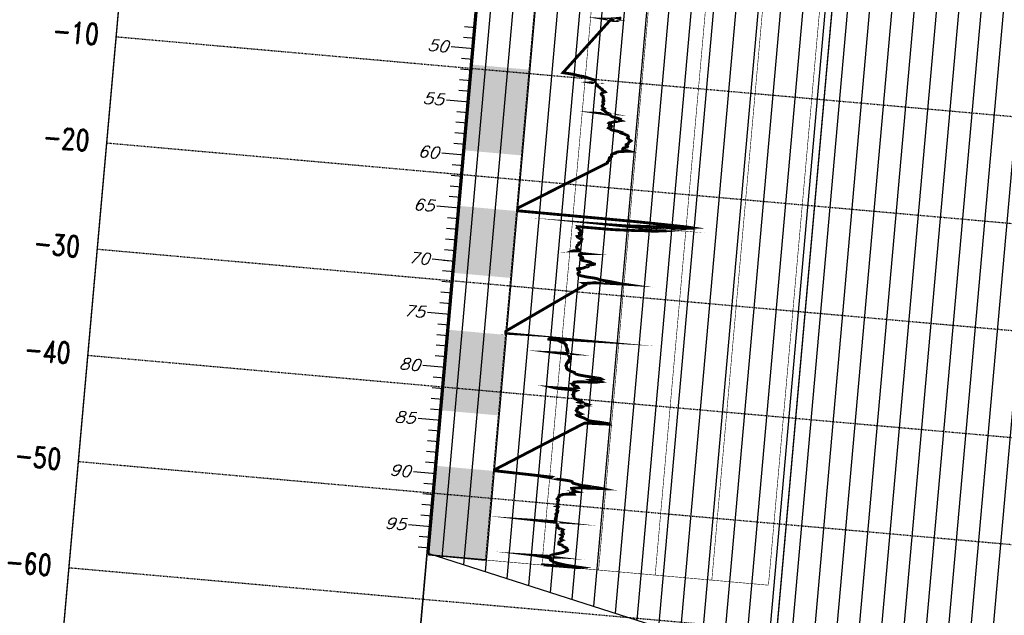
# Model space of a CAD drawing. Header units: feet. Extents: x 1596540 to 2197648, y 451737 to 924248.
# Tile 32 of 40: x 2196951 to 2197089, y 453930 to 454014. Entities that reach past the tile are written whole.
import ezdxf
from ezdxf.enums import TextEntityAlignment as Align

# ---------------------------------------------------------------- set-up
doc = ezdxf.new("R2010")
doc.units = ezdxf.units.FT
doc.header["$LTSCALE"] = 0.5
doc.header["$MEASUREMENT"] = 0
for name, pattern in [('DASH', [0.12, 0.08, -0.04]), ('DASHED2', [0.375, 0.25, -0.125]), ('SOLID', [0])]:
    doc.linetypes.add(name, pattern=pattern)
doc.layers.add('BR_GRID LINES', color=253, linetype='DASHED2', lineweight=25)
doc.layers.add('strat', color=7, linetype='Continuous', lineweight=30)
doc.layers.add('BS-1', color=1, linetype='SOLID')
doc.layers.add('CPT-1', color=4, linetype='SOLID')
doc.layers.add('paper', color=1, linetype='Continuous', lineweight=30, plot=False)
doc.styles.add('ROMAND', font='romand', dxfattribs={"height": 1})

# ---------------------------------------------------------------- blocks, each defined once
blk = doc.blocks.new('CPT1')
at = {"layer": 'CPT-1', "color": 7, "linetype": 'SOLID'}
for points, const_width in [([(-0.008, 0), (-0.008, -97.65)], 0.1), ([(3.992, 0), (3.992, -97.65)], 0.04), ([(7.992, 0), (7.992, -97.65)], 0.04), ([(11.992, 0), (11.992, -97.65)], 0.04), ([(15.992, 0), (15.992, -97.65)], 0.04), ([(19.992, 0), (19.992, -97.65)], 0.04), ([(23.992, 0), (23.992, -97.65)], 0.04), ([(3.992, -97.65), (23.992, -97.65)], 0.04)]:
    blk.add_lwpolyline(points, dxfattribs=dict(at, const_width=const_width))
at = {"layer": 'CPT-1', "color": 244, "linetype": 'SOLID', "const_width": 0.2}
for points in [[(10.14, -45.896), (9.971, -45.928), (9.822, -45.961), (9.745, -45.994), (9.538, -46.03), (9.54, -46.063), (9.201, -46.096), (9.488, -46.125), (9.595, -46.175), (9.396, -46.191), (9.354, -46.224), (6.397, -51.473), (6.759, -51.506), (7.092, -51.539), (7.262, -51.572), (7.44, -51.608), (7.61, -51.64), (7.945, -51.673), (8.054, -51.703), (8.142, -51.736), (8.222, -51.768), (8.328, -51.801), (8.42, -51.834), (8.542, -51.867), (8.635, -51.9), (8.697, -51.936), (8.713, -51.969), (8.722, -52.001), (8.721, -52.031), (8.703, -52.064), (8.697, -52.096), (8.718, -52.129), (8.551, -52.162), (8.868, -52.195), (8.828, -52.228), (8.825, -52.264), (8.84, -52.297), (8.865, -52.329), (8.855, -52.359), (8.867, -52.392), (8.9, -52.425), (8.944, -52.457), (8.985, -52.49), (9.016, -52.523), (9.075, -52.556), (9.098, -52.592), (9.132, -52.625), (9.199, -52.657), (9.248, -52.687), (9.266, -52.72), (9.252, -52.753), (9.285, -52.785), (9.326, -52.818), (9.329, -52.851), (9.433, -52.884), (9.465, -52.92), (9.385, -52.953), (9.35, -52.986), (9.304, -53.015), (9.257, -53.048), (9.241, -53.081), (9.22, -53.114), (9.206, -53.146), (9.228, -53.179), (9.25, -53.212), (9.256, -53.248), (9.295, -53.281), (9.332, -53.314), (9.365, -53.343), (9.366, -53.376), (9.369, -53.409), (9.367, -53.442), (9.394, -53.474), (9.409, -53.507), (9.389, -53.54), (9.388, -53.576), (9.377, -53.609), (9.405, -53.642), (9.423, -53.671), (9.423, -53.704), (9.436, -53.737), (9.437, -53.77), (9.386, -53.802), (9.366, -53.835), (9.376, -53.868), (9.387, -53.904), (9.383, -53.937), (9.408, -53.97), (9.397, -53.999), (9.405, -54.032), (9.441, -54.065), (9.436, -54.098), (9.395, -54.131), (9.386, -54.163), (9.367, -54.196), (9.354, -54.232), (9.35, -54.265), (9.389, -54.298), (9.396, -54.327), (9.392, -54.36), (9.396, -54.393), (9.412, -54.426), (9.463, -54.459), (9.511, -54.491), (9.486, -54.524), (9.431, -54.56), (9.398, -54.593), (9.434, -54.626), (9.525, -54.656), (9.564, -54.688), (9.56, -54.721), (9.586, -54.754), (9.645, -54.787), (9.681, -54.82), (9.698, -54.852), (9.785, -54.888), (9.873, -54.921), (9.429, -54.954), (9.785, -54.984), (9.95, -55.016), (9.958, -55.049), (10.015, -55.082), (10.043, -55.115), (10.069, -55.148), (10.128, -55.18), (10.262, -55.217), (10.412, -55.249), (10.524, -55.282), (10.623, -55.312), (10.707, -55.344), (10.698, -55.377), (10.658, -55.41), (10.649, -55.443), (10.735, -55.476), (10.621, -55.509), (10.523, -55.545), (10.505, -55.577), (10.388, -55.61), (10.273, -55.64), (10.216, -55.673), (10.163, -55.705), (10.076, -55.738), (9.957, -55.771), (9.933, -55.804), (9.99, -55.837), (10.062, -55.873), (10.055, -55.906), (10.016, -55.938), (9.975, -55.968), (9.971, -56.001), (10.048, -56.033), (10.114, -56.066), (10.083, -56.099), (10.058, -56.132), (10.076, -56.165), (10.016, -56.201), (9.956, -56.234), (9.938, -56.266), (10.02, -56.296), (10.061, -56.329), (10.081, -56.362), (10.122, -56.394), (10.207, -56.427), (10.427, -56.46), (10.606, -56.493), (10.747, -56.529), (10.866, -56.562), (10.849, -56.594), (10.837, -56.624), (10.928, -56.657), (11.075, -56.69), (11.128, -56.722), (11.194, -56.755), (11.286, -56.788), (11.341, -56.821), (11.344, -56.857), (11.373, -56.89), (11.359, -56.923), (11.372, -56.952), (11.351, -56.985), (11.333, -57.018), (11.326, -57.051), (11.371, -57.083), (11.412, -57.116), (11.422, -57.149), (11.445, -57.185), (11.492, -57.218), (11.548, -57.251), (11.517, -57.28), (11.558, -57.313), (11.525, -57.346), (11.491, -57.379), (11.462, -57.411), (11.447, -57.444), (11.428, -57.477), (11.423, -57.513), (11.424, -57.546), (11.414, -57.579), (11.352, -57.608), (11.321, -57.641), (11.269, -57.674), (11.27, -57.707), (11.331, -57.74), (11.349, -57.772), (11.382, -57.805), (11.392, -57.841), (11.368, -57.874), (11.292, -57.907), (11.263, -57.936), (11.195, -57.969), (11.12, -58.002), (11.087, -58.035), (11.071, -58.068), (11.073, -58.1), (11.077, -58.133), (11.089, -58.169), (11.071, -58.202), (11.395, -58.235), (11.499, -58.264), (11.294, -58.297), (11.141, -58.33), (10.961, -58.363), (10.818, -58.396), (10.718, -58.428), (10.656, -58.461), (10.604, -58.497), (10.556, -58.53), (10.567, -58.563), (10.495, -58.593), (10.427, -58.625), (10.371, -58.658), (10.348, -58.691), (10.319, -58.724), (10.3, -58.757), (10.306, -58.789), (10.304, -58.825), (10.306, -58.858), (10.338, -58.891), (10.33, -58.921), (10.303, -58.953), (10.249, -58.986), (10.203, -59.019), (10.183, -59.052), (10.18, -59.085), (10.168, -59.117), (10.162, -59.154), (10.166, -59.186), (10.158, -59.219), (10.181, -59.249), (10.181, -59.282), (10.151, -59.314), (10.137, -59.347), (10.117, -59.38), (10.099, -59.413), (10.067, -59.446), (10.065, -59.482), (10.078, -59.514), (10.076, -59.547), (4.071, -64.495), (4.071, -64.528), (4.07, -64.557), (4.07, -64.59), (4.07, -64.623), (4.07, -64.656), (4.07, -64.688), (4.07, -64.721), (4.07, -64.754), (12.443, -64.787), (14.455, -64.823), (15.986, -64.856), (16.309, -64.885), (16.117, -64.918), (15.93, -64.951), (15.666, -64.984), (15.252, -65.016), (14.567, -65.049), (14.114, -65.082), (14.98, -65.115), (14.647, -65.151), (14.104, -65.184), (13.148, -65.213), (12.577, -65.246), (11.226, -65.279), (12.949, -65.312), (14.215, -65.344), (14.671, -65.377), (14.526, -65.41), (14.343, -65.443), (14.081, -65.479), (13.995, -65.512), (13.633, -65.541), (12.831, -65.574), (12.537, -65.623), (11.884, -65.659), (10.921, -65.722), (8.424, -65.738), (8.447, -65.771), (8.383, -65.807), (8.366, -65.84), (8.439, -65.869), (8.489, -65.902), (8.506, -65.935), (8.522, -65.968), (8.538, -66.001), (8.568, -66.033), (8.603, -66.066), (8.656, -66.099), (8.698, -66.135), (8.716, -66.168), (8.718, -66.198), (8.681, -66.23), (8.611, -66.263), (8.584, -66.296), (8.536, -66.329), (8.545, -66.362), (8.551, -66.394), (8.581, -66.427), (8.597, -66.463), (8.643, -66.496), (8.63, -66.526), (8.559, -66.558), (8.556, -66.591), (8.499, -66.624), (8.413, -66.657), (8.428, -66.69), (8.457, -66.722), (8.518, -66.755), (8.561, -66.791), (8.607, -66.824), (8.705, -66.854), (8.76, -66.886), (8.746, -66.919), (8.749, -66.952), (8.739, -66.985), (8.729, -67.018), (8.731, -67.051), (8.735, -67.083), (8.719, -67.119), (8.714, -67.152), (8.672, -67.182), (8.635, -67.215), (8.573, -67.247), (8.563, -67.28), (8.572, -67.313), (8.586, -67.346), (8.587, -67.379), (8.571, -67.411), (8.518, -67.448), (8.478, -67.48), (8.48, -67.51), (8.482, -67.543), (8.463, -67.575), (8.446, -67.608), (8.439, -67.641), (8.459, -67.674), (8.445, -67.707), (8.451, -67.74), (8.483, -67.776), (8.521, -67.808), (8.553, -67.838), (8.584, -67.871), (8.659, -67.904), (8.646, -67.936), (8.657, -67.969), (8.337, -68.002), (8.215, -68.035), (8.158, -68.068), (8.098, -68.104), (8.043, -68.136), (7.982, -68.182), (9.011, -68.215), (8.873, -68.232), (8.789, -68.264), (8.703, -68.297), (8.683, -68.33), (8.688, -68.363), (8.679, -68.396), (8.712, -68.432), (8.75, -68.465), (8.789, -68.494), (8.822, -68.527), (8.9, -68.56), (8.932, -68.593), (8.94, -68.625), (8.9, -68.658), (8.858, -68.691), (8.803, -68.724), (8.811, -68.76), (8.824, -68.793), (8.863, -68.822), (8.96, -68.855), (9.122, -68.888), (9.408, -68.921), (9.513, -68.953), (9.543, -68.986), (9.538, -69.019), (9.671, -69.052), (9.799, -69.088), (9.796, -69.121), (9.708, -69.15), (9.604, -69.183), (9.393, -69.216), (9.341, -69.249), (9.364, -69.282)], [(9.364, -69.282), (9.398, -69.314), (9.383, -69.347), (9.377, -69.38), (9.318, -69.416), (9.201, -69.449), (9.14, -69.478), (9.1, -69.511), (9.071, -69.544), (9.005, -69.577), (8.908, -69.61), (8.725, -69.642), (8.641, -69.675), (8.649, -69.708), (8.652, -69.744), (8.737, -69.777), (8.745, -69.806), (8.768, -69.839), (8.777, -69.872), (8.789, -69.905), (8.798, -69.938), (8.809, -69.97), (8.789, -70.003), (8.721, -70.036), (8.698, -70.072), (8.701, -70.105), (8.697, -70.135), (8.708, -70.167), (8.72, -70.2), (8.74, -70.233), (8.802, -70.266), (8.911, -70.299), (9.138, -70.331), (9.321, -70.364), (9.84, -70.4), (10.026, -70.433), (10.171, -70.463), (10.224, -70.495), (10.278, -70.528), (10.62, -70.561), (10.972, -70.594), (11.189, -70.627), (11.119, -70.659), (11.536, -70.692), (11.969, -70.728), (11.234, -70.761), (10.606, -70.791), (10.143, -70.823), (9.82, -70.856), (9.713, -70.889), (9.549, -70.922), (9.371, -70.955), (9.158, -70.988), (9.206, -71.02), (9.28, -71.056), (9.314, -71.089), (4.011, -76.089), (4.011, -76.122), (4.011, -76.158), (4.01, -76.191), (4.01, -76.22), (4.011, -76.253), (4.011, -76.286), (4.011, -76.319), (9.024, -76.352), (8.235, -76.385), (7.123, -76.417), (7.068, -76.45), (7.065, -76.486), (7.603, -76.519), (7.764, -76.549), (7.944, -76.581), (7.878, -76.614), (7.947, -76.647), (8.066, -76.68), (8.098, -76.713), (8.179, -76.745), (8.224, -76.778), (8.255, -76.814), (8.292, -76.847), (8.302, -76.877), (8.334, -76.909), (8.329, -76.942), (8.307, -76.975), (8.329, -77.008), (8.336, -77.041), (8.343, -77.073), (8.363, -77.106), (8.372, -77.142), (8.383, -77.175), (8.376, -77.205), (8.378, -77.238), (8.409, -77.27), (8.449, -77.303), (8.447, -77.336), (8.424, -77.369), (8.466, -77.402), (8.488, -77.434), (8.482, -77.47), (8.463, -77.503), (8.456, -77.533), (8.487, -77.566), (8.499, -77.598), (8.472, -77.631), (8.464, -77.664), (7.918, -77.697), (8.486, -77.73), (8.532, -77.762), (8.542, -77.799), (8.569, -77.831), (8.566, -77.861), (8.566, -77.894), (8.605, -77.927), (8.611, -77.959), (8.616, -77.992), (8.632, -78.025), (8.674, -78.058), (8.702, -78.091), (8.706, -78.127), (8.66, -78.159), (8.629, -78.189), (8.62, -78.222), (8.602, -78.255), (8.605, -78.287), (8.591, -78.32), (8.578, -78.353), (8.611, -78.386), (8.629, -78.419), (8.624, -78.455), (8.547, -78.488), (8.496, -78.517), (8.489, -78.55), (8.514, -78.583), (8.498, -78.615), (8.455, -78.648), (8.452, -78.681), (8.467, -78.714), (8.453, -78.747), (8.432, -78.783), (8.421, -78.816), (8.432, -78.845), (8.47, -78.878), (8.475, -78.911), (8.477, -78.944), (8.492, -78.976), (8.478, -79.009), (8.479, -79.042), (8.505, -79.075), (8.56, -79.111), (8.594, -79.144), (8.583, -79.173), (8.632, -79.206), (8.685, -79.239), (8.729, -79.272), (8.803, -79.304), (8.9, -79.337), (9, -79.37), (9.094, -79.403), (9.112, -79.439), (9.106, -79.472), (9.159, -79.501), (9.211, -79.534), (9.339, -79.567), (9.534, -79.6), (9.809, -79.633), (10.174, -79.665), (10.535, -79.698), (10.929, -79.731), (10.987, -79.767), (10.824, -79.8), (10.714, -79.829), (10.647, -79.862), (10.507, -79.895), (10.389, -79.928), (10.573, -79.961), (10.915, -79.993), (10.99, -80.026), (10.857, -80.059), (10.745, -80.095), (10.693, -80.128), (10.34, -80.157), (9.822, -80.19), (9.458, -80.223), (9.275, -80.256), (9.11, -80.289), (9.087, -80.322), (9.081, -80.354), (9.127, -80.387), (9.113, -80.423), (9.038, -80.456), (8.972, -80.486), (8.995, -80.518), (9.009, -80.551), (9.069, -80.584), (9.094, -80.617), (9.214, -80.65), (9.374, -80.682), (9.395, -80.715), (9.334, -80.751), (9.368, -80.784), (9.228, -80.814), (9.176, -80.846), (9.152, -80.879), (9.167, -80.912), (9.15, -80.945), (7.765, -80.978), (7.929, -81.011), (9.107, -81.043), (9.301, -81.079), (9.258, -81.112), (9.215, -81.142), (9.192, -81.175), (9.137, -81.207), (9.114, -81.24), (9.116, -81.273), (9.162, -81.306), (9.17, -81.339), (9.153, -81.371), (9.144, -81.407), (9.117, -81.44), (9.161, -81.47), (9.161, -81.503), (9.131, -81.535), (9.153, -81.568), (9.173, -81.601), (9.154, -81.634), (9.169, -81.667), (9.179, -81.699), (9.18, -81.736), (9.174, -81.768), (9.215, -81.798), (9.27, -81.831), (9.31, -81.864), (9.379, -81.896), (9.51, -81.929), (9.596, -81.962), (9.694, -81.995), (9.733, -82.028), (9.666, -82.064), (9.615, -82.096), (9.581, -82.126), (9.744, -82.159), (9.919, -82.192), (9.961, -82.224), (10.117, -82.257), (10.032, -82.29), (10.042, -82.323), (10.12, -82.356), (9.952, -82.392), (9.8, -82.425), (9.739, -82.454), (9.828, -82.487), (9.878, -82.52), (9.856, -82.552), (9.771, -82.585), (9.585, -82.618), (9.561, -82.651), (9.531, -82.684), (9.511, -82.72), (9.47, -82.753), (9.466, -82.782), (9.472, -82.815), (9.499, -82.848), (9.487, -82.881), (9.473, -82.913), (9.443, -82.946), (9.464, -82.979), (9.498, -83.012), (9.526, -83.048), (9.597, -83.081), (9.658, -83.11), (9.685, -83.143), (9.731, -83.176), (9.797, -83.209), (9.737, -83.241), (9.606, -83.274), (9.503, -83.307), (9.477, -83.34), (9.516, -83.376), (9.587, -83.409), (9.643, -83.438), (9.738, -83.471), (9.845, -83.504), (9.946, -83.537), (10.039, -83.57), (10.089, -83.602), (10.14, -83.635), (10.205, -83.668), (10.253, -83.704), (10.314, -83.737), (10.362, -83.766), (10.588, -83.799), (11.19, -83.832), (11.512, -83.865), (11.827, -83.898), (11.849, -83.93), (11.375, -83.963), (10.734, -83.996), (10.096, -84.032), (4.081, -89.144), (4.081, -89.173), (4.081, -89.203), (4.08, -89.232), (5.123, -89.262), (6.047, -89.291), (7.001, -89.321), (8.122, -89.354), (8.095, -89.386), (7.98, -89.419), (8.299, -89.452), (8.52, -89.488), (9.029, -89.521), (9.375, -89.554), (9.536, -89.583), (9.598, -89.616), (9.606, -89.649), (9.613, -89.682), (9.622, -89.715), (9.655, -89.747), (9.829, -89.78), (9.986, -89.816), (10.094, -89.849), (10.238, -89.882), (10.828, -89.911), (11.059, -89.944), (11.555, -89.977), (11.74, -90.01), (11.278, -90.043), (10.88, -90.075), (10.389, -90.108), (10.039, -90.144), (9.871, -90.177), (9.719, -90.21), (9.594, -90.24), (9.602, -90.272), (9.637, -90.305), (9.74, -90.338), (9.768, -90.371), (9.701, -90.404), (9.694, -90.453), (9.751, -90.472), (9.883, -90.505), (9.663, -90.538), (9.548, -90.568), (9.545, -90.6), (9.563, -90.633), (9.666, -90.666), (9.722, -90.699), (9.793, -90.732), (9.808, -90.764), (9.465, -90.801), (9.256, -90.833), (9.086, -90.866), (8.988, -90.896), (8.97, -90.928), (8.893, -90.961), (8.815, -91.014), (8.76, -91.027), (8.758, -91.06), (8.779, -91.093), (8.782, -91.125), (8.744, -91.161), (8.709, -91.194), (8.7, -91.224), (8.701, -91.257), (8.685, -91.289), (8.683, -91.322), (8.654, -91.355), (8.687, -91.388), (8.728, -91.421), (8.754, -91.453), (8.751, -91.49), (8.745, -91.522), (8.736, -91.552), (8.717, -91.585), (8.694, -91.617), (8.704, -91.65), (8.717, -91.683), (8.722, -91.716), (8.731, -91.749), (8.719, -91.782), (8.738, -91.818), (8.754, -91.85), (8.732, -91.88), (8.723, -91.913), (8.715, -91.946), (8.708, -91.978), (8.73, -92.011), (8.677, -92.044), (8.777, -92.077), (8.754, -92.11), (8.738, -92.146), (8.734, -92.178), (8.717, -92.208), (8.719, -92.241), (8.728, -92.274), (8.727, -92.306), (8.711, -92.339), (8.688, -92.372), (8.692, -92.405), (8.732, -92.438), (8.775, -92.474), (8.77, -92.507), (8.754, -92.536), (8.722, -92.569), (8.725, -92.602), (8.752, -92.635), (8.743, -92.667), (8.698, -92.7), (8.663, -92.733), (8.65, -92.766), (8.654, -92.802), (8.677, -92.835), (8.712, -92.864), (8.72, -92.897), (8.708, -92.93), (8.693, -92.963), (8.713, -92.995), (8.714, -93.028), (8.705, -93.061), (8.666, -93.094), (8.668, -93.13), (8.661, -93.159), (8.638, -93.192), (8.645, -93.225), (8.65, -93.258), (8.643, -93.291), (8.653, -93.323), (8.675, -93.356), (8.694, -93.389), (8.725, -93.422), (8.727, -93.458), (8.717, -93.488), (7.795, -93.52), (8.753, -93.553), (8.812, -93.586), (8.794, -93.619), (8.819, -93.652), (8.82, -93.684), (8.812, -93.717), (8.814, -93.75), (8.803, -93.786), (8.832, -93.819), (8.851, -93.848), (8.863, -93.881), (8.825, -93.914), (8.82, -93.947), (8.826, -93.98), (8.877, -94.012), (8.906, -94.045), (8.935, -94.078), (9.04, -94.114), (9.162, -94.147), (9.229, -94.177), (9.197, -94.209), (9.199, -94.242), (9.201, -94.275), (9.232, -94.308), (9.204, -94.341), (9.187, -94.373), (9.216, -94.406), (9.248, -94.442), (9.274, -94.472), (9.278, -94.505), (9.286, -94.537), (9.3, -94.57), (9.256, -94.603), (9.209, -94.636), (9.159, -94.669), (9.22, -94.701), (9.24, -94.734), (9.259, -94.77), (9.248, -94.803), (9.255, -94.833), (9.252, -94.865), (9.213, -94.898), (9.21, -94.931), (9.186, -94.964), (9.146, -94.997), (9.131, -95.03), (9.143, -95.062), (9.167, -95.098), (9.177, -95.131), (9.248, -95.161), (9.196, -95.194), (9.137, -95.226), (9.159, -95.259), (9.121, -95.292), (9.105, -95.325), (9.042, -95.358), (9.041, -95.39), (9.042, -95.427), (9.028, -95.459), (9.036, -95.489), (9.037, -95.522), (9.041, -95.554), (9.144, -95.587), (9.268, -95.62), (9.317, -95.653), (9.332, -95.686)], [(9.332, -95.686), (9.345, -95.719), (9.398, -95.755), (9.463, -95.787), (9.521, -95.817), (9.598, -95.85), (9.624, -95.883), (9.613, -95.915), (9.634, -95.948), (9.675, -95.981), (9.699, -96.014), (9.685, -96.047), (9.665, -96.083), (9.67, -96.115), (9.615, -96.145), (9.541, -96.178), (9.509, -96.211), (9.478, -96.243), (9.436, -96.276), (9.377, -96.309), (9.302, -96.342), (9.208, -96.375), (9.13, -96.411), (9.052, -96.444), (8.97, -96.473), (8.883, -96.506), (8.795, -96.539), (8.748, -96.572), (8.69, -96.604), (8.604, -96.637), (8.567, -96.67), (8.527, -96.703), (8.541, -96.739), (8.557, -96.772), (7.814, -96.801), (8.534, -96.834), (8.556, -96.867), (8.322, -96.9), (8.595, -96.932), (8.592, -96.965), (8.552, -96.998), (8.522, -97.031), (8.533, -97.067), (8.559, -97.129), (8.652, -97.162), (8.683, -97.195), (8.719, -97.228), (8.788, -97.261), (8.844, -97.293), (9.3, -97.395), (9.481, -97.428), (9.632, -97.457), (9.954, -97.49), (10.292, -97.523), (10.707, -97.556), (10.577, -97.589), (8.026, -97.621), (8.02, -97.654)]]:
    blk.add_lwpolyline(points, dxfattribs=at)
at = {"layer": 'CPT-1', "color": 7, "linetype": 'SOLID'}
for points in [[(0, -48), (-0.8, -48)], [(0, -48), (-0.8, -48)], [(0, -49), (-0.8, -49)], [(0, -49), (-0.8, -49)], [(-0.001, -50), (-1.601, -50)], [(0, -50), (-0.8, -50)], [(0, -50), (-0.8, -50)], [(0, -51), (-0.8, -51)], [(0, -51), (-0.8, -51)], [(0, -52), (-0.8, -52)], [(0, -52), (-0.8, -52)], [(0, -53), (-0.8, -53)], [(0, -53), (-0.8, -53)], [(0, -54), (-0.8, -54)], [(0, -54), (-0.8, -54)], [(-0.001, -55), (-1.601, -55)], [(0, -55), (-0.8, -55)], [(0, -55), (-0.8, -55)], [(0, -56), (-0.8, -56)], [(0, -56), (-0.8, -56)], [(0, -57), (-0.8, -57)], [(0, -57), (-0.8, -57)], [(0, -58), (-0.8, -58)], [(0, -58), (-0.8, -58)], [(0, -59), (-0.8, -59)], [(0, -59), (-0.8, -59)], [(-0.001, -60), (-1.601, -60)], [(0, -60), (-0.8, -60)], [(0, -60), (-0.8, -60)], [(0, -61), (-0.8, -61)], [(0, -61), (-0.8, -61)], [(0, -62), (-0.8, -62)], [(0, -62), (-0.8, -62)], [(0, -63), (-0.8, -63)], [(0, -63), (-0.8, -63)], [(0, -64), (-0.8, -64)], [(0, -64), (-0.8, -64)], [(-0.001, -65), (-1.601, -65)], [(0, -65), (-0.8, -65)], [(0, -65), (-0.8, -65)], [(0, -66), (-0.8, -66)], [(0, -66), (-0.8, -66)], [(0, -67), (-0.8, -67)], [(0, -67), (-0.8, -67)], [(0, -68), (-0.8, -68)], [(0, -68), (-0.8, -68)], [(0, -69), (-0.8, -69)], [(0, -69), (-0.8, -69)], [(-0.001, -70), (-1.601, -70)], [(0, -70), (-0.8, -70)], [(0, -70), (-0.8, -70)], [(0, -71), (-0.8, -71)], [(0, -71), (-0.8, -71)], [(0, -72), (-0.8, -72)], [(0, -72), (-0.8, -72)], [(0, -73), (-0.8, -73)], [(0, -73), (-0.8, -73)], [(0, -74), (-0.8, -74)], [(0, -74), (-0.8, -74)], [(-0.001, -75), (-1.601, -75)], [(0, -75), (-0.8, -75)], [(0, -75), (-0.8, -75)], [(0, -76), (-0.8, -76)], [(0, -76), (-0.8, -76)], [(0, -77), (-0.8, -77)], [(0, -77), (-0.8, -77)], [(0, -78), (-0.8, -78)], [(0, -78), (-0.8, -78)], [(0, -79), (-0.8, -79)], [(0, -79), (-0.8, -79)], [(-0.001, -80), (-1.601, -80)], [(0, -80), (-0.8, -80)], [(0, -80), (-0.8, -80)], [(0, -81), (-0.8, -81)], [(0, -81), (-0.8, -81)], [(0, -82), (-0.8, -82)], [(0, -82), (-0.8, -82)], [(0, -83), (-0.8, -83)], [(0, -83), (-0.8, -83)], [(0, -84), (-0.8, -84)], [(0, -84), (-0.8, -84)], [(-0.001, -85), (-1.601, -85)], [(0, -85), (-0.8, -85)], [(0, -85), (-0.8, -85)], [(0, -86), (-0.8, -86)], [(0, -86), (-0.8, -86)], [(0, -87), (-0.8, -87)], [(0, -87), (-0.8, -87)], [(0, -88), (-0.8, -88)], [(0, -88), (-0.8, -88)], [(0, -89), (-0.8, -89)], [(0, -89), (-0.8, -89)], [(-0.001, -90), (-1.601, -90)], [(0, -90), (-0.8, -90)], [(0, -90), (-0.8, -90)], [(0, -91), (-0.8, -91)], [(0, -91), (-0.8, -91)], [(0, -92), (-0.8, -92)], [(0, -92), (-0.8, -92)], [(0, -93), (-0.8, -93)], [(0, -93), (-0.8, -93)], [(0, -94), (-0.8, -94)], [(0, -94), (-0.8, -94)], [(-0.001, -95), (-1.601, -95)], [(0, -95), (-0.8, -95)], [(0, -95), (-0.8, -95)], [(0, -96), (-0.8, -96)], [(0, -96), (-0.8, -96)], [(0, -97), (-0.8, -97)], [(0, -97), (-0.8, -97)], [(-0.008, -97.65), (-0.008, -97.654), (3.992, -97.654), (3.992, -97.65), (-0.008, -97.65)]]:
    blk.add_lwpolyline(points, dxfattribs=at)
at = {"layer": 'CPT-1', "color": 3}
for points in [[(-0.008, -52.556), (-0.008, -51.473), (3.992, -52.556), (3.992, -51.473)], [(-0.008, -52.657), (-0.008, -52.592), (3.992, -52.657), (3.992, -52.592)], [(-0.008, -54.921), (-0.008, -54.656), (3.992, -54.921), (3.992, -54.656)], [(-0.008, -54.984), (-0.008, -54.954), (3.992, -54.984), (3.992, -54.954)], [(-0.008, -59.547), (-0.008, -57.936), (3.992, -59.547), (3.992, -57.936)], [(-0.008, -65.115), (-0.008, -65.049), (3.992, -65.115), (3.992, -65.049)], [(-0.008, -65.377), (-0.008, -65.184), (3.992, -65.377), (3.992, -65.184)], [(-0.008, -71.089), (-0.008, -65.659), (3.992, -71.089), (3.992, -65.659)], [(-0.008, -80.978), (-0.008, -76.519), (3.992, -80.978), (3.992, -76.519)], [(-0.008, -84.032), (-0.008, -81.043), (3.992, -84.032), (3.992, -81.043)], [(-0.008, -97.65), (-0.008, -89.521), (3.992, -97.65), (3.992, -89.521)]]:
    blk.add_solid(points, dxfattribs=at)
at = {"layer": 'CPT-1', "color": 2}
for points in [[(-0.008, -52.592), (-0.008, -52.556), (3.992, -52.592), (3.992, -52.556)], [(-0.008, -54.656), (-0.008, -52.657), (3.992, -54.656), (3.992, -52.657)], [(-0.008, -54.954), (-0.008, -54.921), (3.992, -54.954), (3.992, -54.921)], [(-0.008, -57.936), (-0.008, -54.984), (3.992, -57.936), (3.992, -54.984)], [(-0.008, -65.049), (-0.008, -64.787), (3.992, -65.049), (3.992, -64.787)], [(-0.008, -65.184), (-0.008, -65.115), (3.992, -65.184), (3.992, -65.115)], [(-0.008, -65.659), (-0.008, -65.377), (3.992, -65.659), (3.992, -65.377)]]:
    blk.add_solid(points, dxfattribs=at)
at = {"layer": 'CPT-1', "color": 94}
for points in [[(-0.008, -76.519), (-0.008, -76.45), (3.992, -76.519), (3.992, -76.45)], [(-0.008, -81.043), (-0.008, -80.978), (3.992, -81.043), (3.992, -80.978)], [(-0.008, -89.521), (-0.008, -89.321), (3.992, -89.521), (3.992, -89.321)]]:
    blk.add_solid(points, dxfattribs=at)
at = {"layer": 'CPT-1', "color": 134}
blk.add_solid([(-0.008, -89.321), (-0.008, -89.262), (3.992, -89.321), (3.992, -89.262)], dxfattribs=at)
at = {"layer": 'CPT-1', "color": 7, "style": 'ROMAND', "oblique": 13, "width": 0.78}
for s, p in [('50', (-1.775, -50)), ('55', (-1.775, -55)), ('60', (-1.775, -60)), ('65', (-1.775, -65)), ('70', (-1.775, -70)), ('75', (-1.775, -75)), ('80', (-1.775, -80)), ('85', (-1.775, -85)), ('90', (-1.775, -90)), ('95', (-1.775, -95))]:
    blk.add_text(s, height=1.116, dxfattribs=at).set_placement(p, align=Align.MIDDLE_RIGHT)

msp = doc.modelspace()

# ---------------------------------------------------------------- hatches: boundary and pattern name
at = {"layer": 'strat', "lineweight": 25, "transparency": 33554602}
h = msp.add_hatch(dxfattribs=at)
h.set_pattern_fill('ANSI31', color=72, scale=25, angle=45)
h.set_pattern_definition([(84.9167, (2189493.9067, 456910.486), (-3.1127092, 0.2768874), [])])
h.paths.add_polyline_path([(2197456.7882107, 454017.7189576), (2197282.2825907, 454031.0163762), (2197147.6817566, 454041.309422), (2197018.8438735, 454059.5278026), (2197008.0774833, 453938.4943282), (2197135.2116265, 453897.7301528), (2197271.5395887, 453908.1193069), (2197445.9408166, 453895.7748549)])

# ---------------------------------------------------------------- linework, layer by layer
at = {"layer": 'BR_GRID LINES', "linetype": 'DASH', "ltscale": 1.5}
for p, q in [((2197512.0497253, 453962.3676595), (2196964.2129113, 454011.0998382)), ((2197510.7206658, 453947.4266555), (2196962.8838518, 453996.1588342)), ((2197509.3916064, 453932.4856515), (2196961.5547924, 453981.2178302)), ((2197508.062547, 453917.5446475), (2196960.225733, 453966.2768262)), ((2197506.7334876, 453902.6036434), (2196958.8966736, 453951.3358222)), ((2197505.4044282, 453887.6626394), (2196957.5676142, 453936.3948181))]:
    msp.add_line(p, q, dxfattribs=at)
at = {"layer": 'BR_GRID LINES', "linetype": 'Continuous', "flags": 128}
msp.add_lwpolyline([(2196954.9094953, 453906.5128101, 0.2, 0.2, 0), (2196972.1872678, 454100.7458623, 0, 0, 0), (2197520.0240818, 454052.0136836, 0.2, 0.2, 0), (2197502.7463093, 453857.7806314, 0, 0, 0), (2196954.9094953, 453906.5128101, 0, 0, 0)], format="xyseb", dxfattribs=at)
at = {"layer": 'BR_GRID LINES', "linetype": 'DASH', "const_width": 0.2, "flags": 128}
for points in [[(2197004.7128421, 453902.082612), (2197021.9906145, 454096.3156643)], [(2197054.5161888, 453897.652414), (2197071.7939612, 454091.8854662)]]:
    msp.add_lwpolyline(points, dxfattribs=at)
at = {"layer": 'paper'}
msp.add_line((2197027.0886883, 454153.6271282, 41.699), (2196982.8652582, 453656.4767098, 41.699), dxfattribs=at)
at = {"layer": 'paper', "flags": 128}
msp.add_lwpolyline([(2197008.0774833, 453938.4943282), (2197135.2116265, 453897.7301528), (2197271.5395887, 453908.1193069), (2197445.9408166, 453895.7748549)], dxfattribs=at)
at = {"layer": 'strat', "flags": 128}
msp.add_lwpolyline([(2197021.0047181, 454083.819559), (2197008.0774833, 453938.4943282)], dxfattribs=at)

# ---------------------------------------------------------------- texts
at = {"style": 'ROMAND', "width": 0.78}
for s, p in [('-10', (2196961.8235027, 454011.4443758)), ('-20', (2196960.4944433, 453996.5033718)), ('-30', (2196959.1653839, 453981.5623677)), ('-40', (2196957.8363245, 453966.6213637)), ('-50', (2196956.507265, 453951.6803597)), ('-60', (2196955.1782056, 453936.7393557))]:
    msp.add_text(s, height=3, rotation=354.916700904, dxfattribs=at).set_placement(p, align=Align.MIDDLE_RIGHT)

# ---------------------------------------------------------------- next in the draw order: block references
at = {"layer": 'BS-1', "xscale": 2, "yscale": 1.5, "rotation": 354.9167009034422}
msp.add_blockref('CPT1', (2197021.187314, 454084.124032), dxfattribs=at)

doc.saveas('drawing.dxf')
